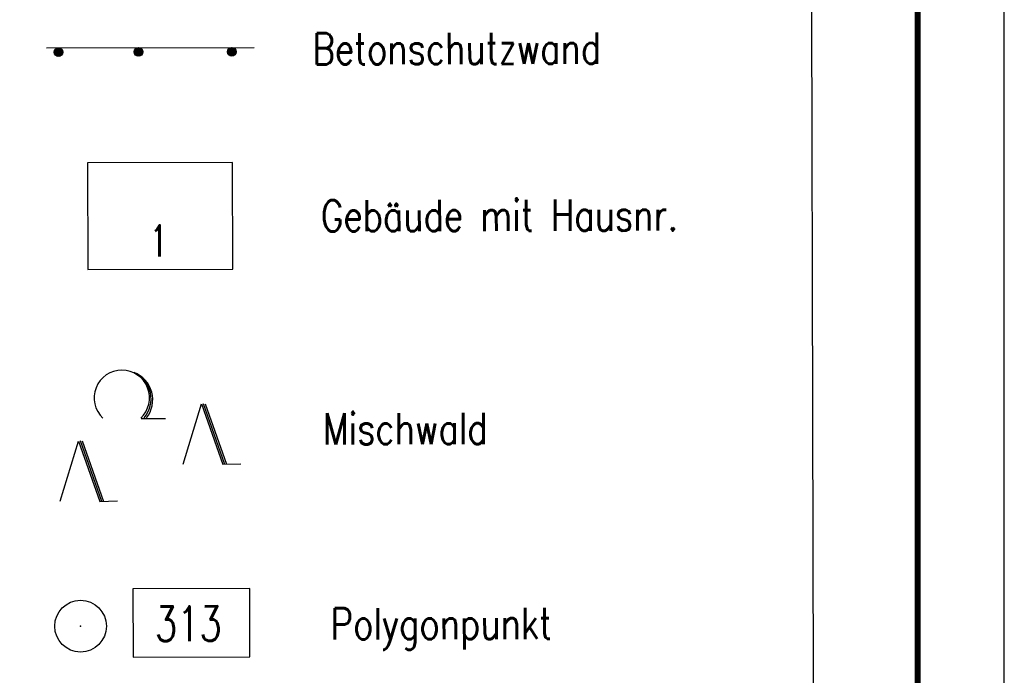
# Model space of a CAD drawing. Extents: x 0 to 1135, y 0 to 420.
# Tile 58 of 79: x 1078 to 1135, y 149 to 186. Entities that reach past the tile are written whole.
import ezdxf

# ---------------------------------------------------------------- set-up
doc = ezdxf.new("R2010")
doc.units = 0
doc.header["$LTSCALE"] = 2
doc.header["$MEASUREMENT"] = 0
doc.linetypes.add('AUSGEZOGEN', pattern=[0])
doc.layers.get('0').update_dxf_attribs({"color": 8, "linetype": 'AUSGEZOGEN'})
for name, color, linetype in [('GEBAEUDE', 8, 'AUSGEZOGEN'), ('GLEITWAND', 8, 'AUSGEZOGEN'), ('HAUSNR', 8, 'AUSGEZOGEN'), ('LEGENDE', 7, 'AUSGEZOGEN'), ('PP', 8, 'AUSGEZOGEN'), ('RAHMEN', 250, 'AUSGEZOGEN'), ('WALD', 8, 'AUSGEZOGEN')]:
    doc.layers.add(name, color=color, linetype=linetype)
doc.styles.add('ROMANS', font='romans.shx', dxfattribs={"width": 0.8})

# ---------------------------------------------------------------- blocks, each defined once
blk = doc.blocks.new('betonglw')
h = blk.add_hatch()
h.set_pattern_fill('B', color=256, scale=0.05, angle=45, style=0, pattern_type=0)
h.set_pattern_definition([(45, (0.00312, 0.249935), (-0.035355, 0.035355), [])])
edge = h.paths.add_edge_path()
edge.add_arc((0.003, 0.25), 0.25, 0, 360)
blk.add_circle((0.003, 0.25), 0.25)
blk = doc.blocks.new('betonglwr')
at = {"layer": 'GLEITWAND'}
blk.add_blockref('betonglw', (0.022, -0.499), dxfattribs=at)
blk = doc.blocks.new('NW')
at = {"color": 0}
for p, q in [((-1.088, 0), (-0.024, 3.474)), ((-0.024, 3.474), (1.193, -0.023)), ((0.077, 3.499), (1.294, 0.003)), ((0.189, 3.489), (1.406, -0.007)), ((1.177, -0.007), (2.227, 0.023))]:
    blk.add_line(p, q, dxfattribs=at)
blk = doc.blocks.new('LW')
at = {"color": 0}
blk.add_line((1.183, 0.003), (2.575, 0.003), dxfattribs=at)
for centre, radius, start, end in [((0.065, 1.189), 1.6, 312.7202, 226.7249), ((0.169, 1.08), 1.681, 321.1992, 68.9844), ((0.083, 1.129), 1.668, 319.2916, 65.2101)]:
    blk.add_arc(centre, radius, start, end, dxfattribs=at)
blk = doc.blocks.new('PP')
at = {"color": 0}
blk.add_circle((0, -0.006), 1.493, dxfattribs=at)
blk.add_point((0, 0), dxfattribs=at)

msp = doc.modelspace()

# ---------------------------------------------------------------- linework, layer by layer
at = {"layer": 'GEBAEUDE'}
msp.add_lwpolyline([(1082.093, 171.977), (1090.463, 171.998), (1090.447, 178.162), (1082.077, 178.14)], close=True, dxfattribs=at)
at = {"layer": 'GLEITWAND'}
msp.add_line((1079.722, 184.765), (1091.694, 184.796), dxfattribs=at)
at = {"layer": 'LEGENDE'}
msp.add_lwpolyline([(1030.061, 117.083), (1124.072, 117.324), (1123.635, 287.473), (1029.624, 287.231)], close=True, dxfattribs=at)
at = {"layer": 'PP'}
msp.add_lwpolyline([(1084.71, 149.617), (1091.455, 149.634), (1091.445, 153.578), (1084.699, 153.561)], close=True, dxfattribs=at)
at = {"layer": 'RAHMEN'}
msp.add_line((1135, 0), (1135, 420), dxfattribs=at)
at = {"layer": 'RAHMEN', "const_width": 0.35}
msp.add_lwpolyline([(25, 5), (1130, 5), (1130, 415), (25, 415), (25, 5)], dxfattribs=at)

# ---------------------------------------------------------------- block references
at = {"layer": 'GLEITWAND', "rotation": 0.1471602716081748}
for p in [(1080.386, 184.767), (1085.009, 184.779), (1090.386, 184.793)]:
    msp.add_blockref('betonglwr', p, dxfattribs=at)
at = {"layer": 'PP', "rotation": 132.9965839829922}
msp.add_blockref('PP', (1081.677, 151.401), dxfattribs=at)
at = {"layer": 'WALD', "rotation": 0.1471602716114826}
for name, p in [('LW', (1084.002, 163.384)), ('NW', (1088.7, 160.749)), ('NW', (1081.594, 158.609))]:
    msp.add_blockref(name, p, dxfattribs=at)

# ---------------------------------------------------------------- texts
at = {"layer": 'HAUSNR', "style": 'ROMANS', "width": 0.66}
msp.add_text('1', height=1.8, rotation=359.9416, dxfattribs=at).set_placement((1085.678, 172.726))
at = {"layer": 'LEGENDE', "style": 'ROMANS', "width": 0.8}
for s, p in [('Betonschutzwand', (1095.072, 183.805)), ('Gebäude mit Hausnr.', (1095.56, 174.175)), ('Mischwald', (1095.678, 161.886)), ('Polygonpunkt', (1096.121, 150.634))]:
    msp.add_text(s, height=1.8, rotation=0.1472, dxfattribs=at).set_placement(p)
at = {"layer": 'PP', "style": 'ROMANS', "width": 0.75}
msp.add_text('313', height=2, rotation=0.1472, dxfattribs=at).set_placement((1085.977, 150.541))

doc.saveas('drawing.dxf')
